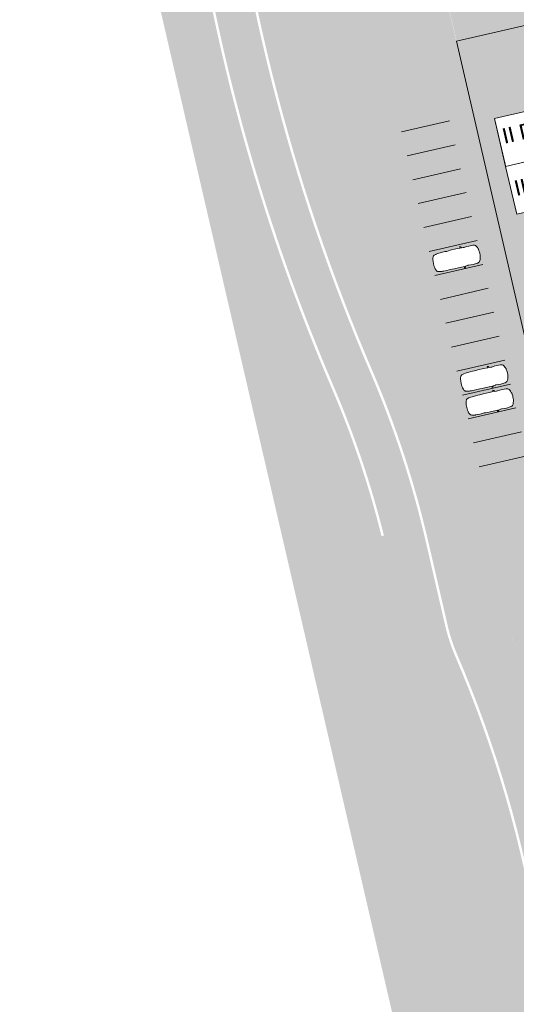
# Model space of a CAD drawing. Header units: metres. Extents: x -862 to 1262, y -354 to 644.
# Tile 198 of 256: x -283 to -232, y 100 to 200. Entities that reach past the tile are written whole.
import ezdxf

# ---------------------------------------------------------------- set-up
doc = ezdxf.new("R2010")
doc.units = ezdxf.units.M
doc.header["$LTSCALE"] = 0.5
doc.set_wipeout_variables(frame=1)
doc.layers.add('BPR_Verkehr_220520', color=7, linetype='Continuous')
doc.layers.add('DZH_Baufelder West_220610', color=7, linetype='Continuous')
doc.styles.add('Calibri Light', font='calibril.ttf')

# ---------------------------------------------------------------- blocks, each defined once
blk = doc.blocks.new('Grundstücke West (2D)')
at = {"linetype": 'Continuous', "lineweight": 0, "transparency": 33554687}
h = blk.add_hatch(color=254, dxfattribs=at)
edge = h.paths.add_edge_path()
edge.add_line((-124.1292224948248, 142.8990781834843), (-109.8057691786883, 80.9005159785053))
edge.add_line((-109.8057691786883, 80.9005159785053), (-109.805769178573, 80.90051597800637))
edge.add_arc((-105.4212582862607, 81.91346426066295), 4.499999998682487, 193.0087361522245, 238.0087361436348)
edge.add_line((-107.8053130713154, 78.0968842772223), (-107.8053130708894, 78.09688427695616))
edge.add_line((-107.8053130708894, 78.09688427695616), (-107.8053130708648, 78.09688427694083))
edge.add_arc((-105.42125828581, 81.91346426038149), 4.499999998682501, 238.0087361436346, 283.0087361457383)
edge.add_line((-104.4083100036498, 77.52895336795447), (-30.52146482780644, 94.59894241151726))
edge.add_line((-30.52146482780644, 94.59894241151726), (-36.98853024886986, 144.0978244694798))
edge.add_line((-36.98853024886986, 144.0978244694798), (-36.997633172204, 144.0946040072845))
edge.add_line((-36.997633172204, 144.0946040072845), (-36.99777411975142, 144.0956828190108))
edge.add_line((-36.99777411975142, 144.0956828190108), (-46.38320846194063, 141.885255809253))
edge.add_line((-46.38320846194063, 141.885255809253), (-46.38608277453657, 141.8976971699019))
edge.add_line((-46.38608277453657, 141.8976971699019), (-51.25776154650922, 140.7721990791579))
edge.add_line((-51.25776154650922, 140.7721990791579), (-89.25685596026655, 131.9933139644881))
edge.add_line((-89.25685596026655, 131.9933139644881), (-89.25468860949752, 131.9839327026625))
edge.add_line((-89.25468860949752, 131.9839327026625), (-97.04937464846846, 130.1831357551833))
edge.add_line((-97.04937464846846, 130.1831357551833), (-98.16386050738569, 135.0071484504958))
edge.add_line((-98.16386050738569, 135.0071484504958), (-101.2103997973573, 148.1939862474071))
edge.add_line((-101.2103997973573, 148.1939862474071), (-124.1072900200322, 142.904145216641))
edge.add_line((-124.1072900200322, 142.904145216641), (-124.1292224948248, 142.8990781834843))
at = {"color": 255, "linetype": 'Continuous', "lineweight": 18, "transparency": 33554687, "flags": 128}
blk.add_lwpolyline([(-124.1292224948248, 142.8990781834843), (-109.8057691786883, 80.9005159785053), (-109.805769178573, 80.90051597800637, 0.1989123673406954), (-107.8053130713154, 78.0968842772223), (-107.8053130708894, 78.09688427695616), (-107.8053130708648, 78.09688427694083, 0.1989123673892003), (-104.4083100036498, 77.52895336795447), (-30.52146482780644, 94.59894241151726), (-36.98853024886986, 144.0978244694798), (-36.997633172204, 144.0946040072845), (-36.99777411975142, 144.0956828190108), (-46.38320846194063, 141.885255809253), (-46.38608277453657, 141.8976971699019), (-51.25776154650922, 140.7721990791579), (-89.25685596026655, 131.9933139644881), (-89.25468860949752, 131.9839327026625), (-97.04937464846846, 130.1831357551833), (-98.16386050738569, 135.0071484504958), (-101.2103997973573, 148.1939862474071), (-124.1072900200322, 142.904145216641)], format="xyb", close=True, dxfattribs=at)
blk = doc.blocks.new('Slab (2D)-18')
at = {"color": 255, "linetype": 'Continuous', "lineweight": 9, "transparency": 33554687}
blk.add_wipeout([(0, 10), (13, 10), (13, 0), (0, 0)], dxfattribs=at)
at = {"color": 7, "linetype": 'Continuous', "lineweight": 9, "transparency": 33554687}
blk.add_line((1.183291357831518e-29, 4.99999999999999), (13, 5), dxfattribs=at)
at = {"color": 8, "linetype": 'Continuous', "lineweight": 9, "true_color": 0x777777, "transparency": 33554687, "flags": 128}
blk.add_lwpolyline([(0, 10), (13, 10), (13, 0), (0, 0)], close=True, dxfattribs=at)
at = {"color": 7, "linetype": 'Continuous', "lineweight": 9, "transparency": 33554687, "flags": 128}
blk.add_lwpolyline([(13, 10.00000000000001), (2.775557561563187e-16, 10.00000000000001), (1.577721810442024e-29, -9.563216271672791e-15), (13, 5.461994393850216e-16), (13, 10)], dxfattribs=at)
blk = doc.blocks.new('RH 5 x 13 - quer (2D_3D) (2D)')
at = {"color": 255, "linetype": 'Continuous', "lineweight": 9, "transparency": 33554687}
blk.add_wipeout([(0, 5.000000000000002), (0, 10.000000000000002), (13, 10.000000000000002), (13, 5.000000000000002)], dxfattribs=at)
at = {"color": 253, "linetype": 'Continuous', "lineweight": 9, "transparency": 33554687, "flags": 128}
blk.add_lwpolyline([(0, 5), (0, 10), (13, 10), (13, 5)], close=True, dxfattribs=at)
at = {"color": 8, "true_color": 0x777777, "transparency": 33554687}
blk.add_blockref('Slab (2D)-18', (0, 0), dxfattribs=at)
at = {"color": 7, "transparency": 33554687, "insert": (2.006361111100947, 8.040526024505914), "char_height": 1.559479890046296, "width": 3.810368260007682, "attachment_point": 5, "line_spacing_factor": 1.163780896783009, "style": 'Calibri Light'}
blk.add_mtext('II D', dxfattribs=at)
at = {"color": 255, "linetype": 'Continuous', "lineweight": 9, "transparency": 33554687}
blk.add_wipeout([(0, 0), (0, 5), (13, 5), (13, 0)], dxfattribs=at)
at = {"color": 253, "linetype": 'Continuous', "lineweight": 9, "transparency": 33554687, "flags": 128}
blk.add_lwpolyline([(0, 0), (0, 5), (13, 5), (13, 0)], close=True, dxfattribs=at)
at = {"color": 7, "transparency": 33554687, "insert": (2.006361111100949, 2.594815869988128), "char_height": 1.559479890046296, "width": 3.810368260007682, "attachment_point": 5, "line_spacing_factor": 1.163780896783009, "style": 'Calibri Light'}
blk.add_mtext('II D', dxfattribs=at)
blk = doc.blocks.new('Baufelder West (2D)')
at = {"linetype": 'Continuous', "lineweight": 0, "transparency": 33554687}
h = blk.add_hatch(color=7, dxfattribs=at)
h.paths.add_polyline_path([(-14.20561798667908, 149.6632013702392), (-27.37918015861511, 146.6197291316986), (-26.48540266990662, 139.7787612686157), (-26.40767282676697, 139.1838175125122), (-25.83759647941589, 134.8204563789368), (-25.83761115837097, 134.820454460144), (-25.79872070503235, 134.5229014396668), (-25.06028883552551, 128.870948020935), (-24.98255899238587, 128.2760042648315), (-24.24422898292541, 122.6248306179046), (-24.20547587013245, 122.3273382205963), (-24.20536329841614, 122.3273528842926), (-23.50569202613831, 116.9720729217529), (-23.50570906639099, 116.9720706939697), (-23.46681880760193, 116.6745375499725), (-22.08064495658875, 106.0647707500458), (-22.08066200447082, 106.0647685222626), (-22.04176842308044, 105.7672099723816), (-21.91681221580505, 104.8107958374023), (-20.92110471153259, 97.1896562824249), (-23.85795787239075, 96.5111838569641), (-24.83803807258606, 104.0127121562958), (-27.20952876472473, 122.1640884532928), (-27.18104785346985, 122.1706683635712), (-27.24857774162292, 122.4629691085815), (-30.31234729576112, 145.9130438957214), (-75.10791214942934, 135.5349624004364), (-82.27912841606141, 133.8782049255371), (-82.8637298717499, 133.7431451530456), (-82.86262820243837, 133.7383766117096), (-90.36394783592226, 132.0004968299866), (-94.52497297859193, 150.011347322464), (-108.1308604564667, 146.8679954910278), (-117.4218632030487, 144.7215062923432), (-118.4348117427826, 149.106018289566), (-108.6430336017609, 151.4142037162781), (-108.6379824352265, 151.3693679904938), (-95.20120648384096, 154.473650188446), (-61.39631959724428, 162.3088218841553), (-60.811814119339, 162.4442964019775), (-46.78368483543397, 165.6956843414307), (-46.1991793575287, 165.8311588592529), (-33.30511836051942, 168.819696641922), (-36.77572387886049, 195.3836915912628), (-52.21913229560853, 191.8042754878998), (-52.80363777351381, 191.6688009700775), (-66.83176706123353, 188.4174130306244), (-67.4162725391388, 188.2819385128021), (-101.2027311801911, 180.4510380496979), (-101.8780259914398, 183.3740278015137), (-101.5857184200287, 183.4415782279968), (-96.31675577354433, 184.6588603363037), (-95.73215431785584, 184.7939201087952), (-91.44507822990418, 185.7843581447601), (-90.86047677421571, 185.9194179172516), (-85.59906517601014, 187.1349555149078), (-85.01446372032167, 187.2700152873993), (-76.83115094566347, 189.1605961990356), (-76.246549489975, 189.2956559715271), (-76.2469099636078, 189.2972162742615), (-45.45296201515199, 196.4135024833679), (-42.43541653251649, 197.1106423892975), (-42.43545945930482, 197.1108281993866), (-34.22640893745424, 199.0078877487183), (-33.9031052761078, 196.5333233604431), (-33.90312230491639, 196.5333211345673), (-33.86425143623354, 196.2359363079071), (-32.47809821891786, 185.6263274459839), (-32.47810504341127, 185.6263265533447), (-32.43924643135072, 185.3289560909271), (-31.18258605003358, 175.7104846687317), (-31.18259665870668, 175.7104832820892), (-31.14373090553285, 175.413087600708), (-30.40532923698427, 169.7613654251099), (-30.32759939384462, 169.1664216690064), (-27.96632519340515, 151.0932423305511), (-17.19873414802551, 153.5808659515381), (-4.961000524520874, 156.4081348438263), (-4.376454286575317, 151.9340212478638)])
h.paths.add_polyline_path([(-90.14846553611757, 151.0375692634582), (-86.98855137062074, 137.4041040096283), (-30.8991334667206, 150.404301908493), (-32.71543369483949, 164.3062535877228)])
blk = doc.blocks.new('Fz_bmw_X5_2011_D-2')
at = {"color": 255, "linetype": 'Continuous', "lineweight": 5, "transparency": 33554687}
blk.add_wipeout([(2.185669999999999, -3.6133099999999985), (2.1640099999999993, -3.575199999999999), (2.1255999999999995, -3.53313), (2.094909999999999, -3.4908300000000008), (2.0694099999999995, -3.468309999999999), (2.0430899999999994, -3.44825), (2.01619, -3.430439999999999), (1.9889599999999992, -3.4147), (1.9616399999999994, -3.4008000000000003), (1.9344799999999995, -3.38856), (1.9177799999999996, -3.383589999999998), (1.8946899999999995, -3.005600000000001), (1.8883699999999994, -2.9398000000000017), (1.8660799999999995, -2.8137399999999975), (1.9198199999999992, -2.30358), (1.924889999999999, -1.8180300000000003), (1.8824699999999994, -0.9809399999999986), (1.8647399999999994, -0.8367199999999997), (1.8586899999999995, -0.806519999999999), (1.8071799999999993, -0.6463699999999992), (1.7200599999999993, -0.5048000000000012), (1.4663999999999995, -0.3167099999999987), (1.2294999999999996, -0.21199999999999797), (1.097979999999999, -0.16646999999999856), (0.9474299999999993, -0.1268799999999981), (0.8481399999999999, -0.09244999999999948), (0.7763799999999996, -0.07655999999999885), (0.587629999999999, -0.04262999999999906), (0.3946699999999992, -0.01875000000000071), (0, 0), (-0.19841000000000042, -0.0046400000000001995), (-0.39453000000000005, -0.018739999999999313), (-0.43227000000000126, -0.022599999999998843), (-0.5873999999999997, -0.04260000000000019), (-0.7760600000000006, -0.07650999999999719), (-0.8480200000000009, -0.09244999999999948), (-0.9469700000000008, -0.1268799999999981), (-1.0975200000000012, -0.16646999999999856), (-1.2370600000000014, -0.21260999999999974), (-1.4659400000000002, -0.3167099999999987), (-1.5892400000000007, -0.38613999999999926), (-1.7198100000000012, -0.5048000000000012), (-1.8069200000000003, -0.6463699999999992), (-1.8644900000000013, -0.8367199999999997), (-1.8822200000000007, -0.9809399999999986), (-1.9246400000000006, -1.8180300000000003), (-1.9195700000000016, -2.30358), (-1.8658300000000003, -2.8137399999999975), (-1.8944300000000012, -3.005600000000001), (-1.9147400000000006, -3.3718699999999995), (-1.9342300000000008, -3.38856), (-1.988700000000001, -3.4147), (-2.0428400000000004, -3.44825), (-2.0691600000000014, -3.468309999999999), (-2.0946600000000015, -3.4908300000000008), (-2.1190900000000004, -3.5160199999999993), (-2.1524200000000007, -3.560789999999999), (-2.1748800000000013, -3.5937399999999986), (-2.1946800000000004, -3.6431799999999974), (-2.197430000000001, -3.6870499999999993), (-2.1940900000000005, -3.7042899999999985), (-2.1770300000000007, -3.714129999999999), (-2.1705400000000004, -3.7128499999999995), (-1.9270300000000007, -3.645599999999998), (-1.9449100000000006, -4.544079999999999), (-1.9373400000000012, -5.73316), (-1.8857900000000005, -6.456580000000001), (-1.9148800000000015, -6.85278), (-1.9229600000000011, -7.3508000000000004), (-1.8837400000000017, -8.075700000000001), (-1.87888, -8.34469), (-1.8124000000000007, -8.709869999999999), (-1.7933500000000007, -8.789169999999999), (-1.6821900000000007, -9.15435), (-1.645890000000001, -9.22494), (-1.584540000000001, -9.29604), (-1.5032100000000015, -9.358089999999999), (-1.4485300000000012, -9.39049), (-1.3401400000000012, -9.44246), (-1.242220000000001, -9.480080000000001), (-1.1355700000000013, -9.51419), (-1.021310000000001, -9.54475), (-0.8584400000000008, -9.570789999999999), (-0.5423200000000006, -9.627400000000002), (0.00030999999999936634, -9.657779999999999), (0.5428699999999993, -9.627400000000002), (0.8586999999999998, -9.570789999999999), (0.8706099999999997, -9.573929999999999), (0.8764799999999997, -9.57443), (0.8883599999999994, -9.573820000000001), (0.8944899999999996, -9.572909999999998), (0.9008199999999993, -9.571729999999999), (1.021559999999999, -9.54475), (1.0500399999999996, -9.53763), (1.2424799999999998, -9.480080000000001), (1.399439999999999, -9.41583), (1.5034599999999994, -9.358089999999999), (1.584809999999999, -9.29604), (1.6461399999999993, -9.22494), (1.6663199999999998, -9.188020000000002), (1.6824399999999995, -9.15435), (1.6999399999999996, -9.109919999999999), (1.7375499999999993, -8.99537), (1.7935999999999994, -8.789169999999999), (1.8126499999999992, -8.709869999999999), (1.8642099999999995, -8.456959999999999), (1.8791299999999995, -8.34469), (1.8839999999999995, -8.216650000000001), (1.8943899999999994, -7.92823), (1.9232199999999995, -7.3508000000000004), (1.9235599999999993, -7.29713), (1.915129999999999, -6.85278), (1.8860399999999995, -6.456580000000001), (1.9178999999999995, -6.185029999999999), (1.9375899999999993, -5.73316), (1.9338599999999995, -5.134039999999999), (1.9250699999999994, -3.6445399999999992), (2.1707899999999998, -3.7128499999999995), (2.19644, -3.6968999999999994), (2.1980999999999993, -3.674509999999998), (2.1973, -3.6586599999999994)], dxfattribs=at)
at = {"color": 9, "linetype": 'Continuous', "lineweight": 5, "transparency": 33554687, "flags": 128}
blk.add_lwpolyline([(2.18567, -3.61331), (2.16401, -3.5752), (2.1256, -3.53313), (2.09491, -3.49083), (2.06941, -3.46831), (2.04309, -3.44825), (2.01619, -3.43044), (1.98896, -3.4147), (1.96164, -3.4008), (1.93448, -3.38856), (1.91778, -3.38359), (1.89469, -3.0056), (1.88837, -2.939800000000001), (1.86608, -2.81374), (1.91982, -2.30358), (1.92489, -1.81803), (1.88247, -0.98094), (1.86474, -0.83672), (1.85869, -0.80652), (1.80718, -0.64637), (1.72006, -0.5048), (1.4664, -0.31671), (1.2295, -0.212), (1.09798, -0.16647), (0.9474300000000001, -0.12688), (0.8481400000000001, -0.09245), (0.7763800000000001, -0.07656), (0.5876300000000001, -0.04263), (0.39467, -0.01875), (0, 0), (-0.19841, -0.00464), (-0.39453, -0.01874), (-0.43227, -0.0226), (-0.5873999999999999, -0.04260000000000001), (-0.7760600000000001, -0.07651000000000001), (-0.8480200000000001, -0.09245), (-0.9469700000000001, -0.12688), (-1.09752, -0.16647), (-1.23706, -0.21261), (-1.46594, -0.31671), (-1.58924, -0.38614), (-1.71981, -0.5048), (-1.80692, -0.64637), (-1.86449, -0.83672), (-1.88222, -0.98094), (-1.92464, -1.81803), (-1.91957, -2.30358), (-1.86583, -2.81374), (-1.89443, -3.0056), (-1.91474, -3.37187), (-1.93423, -3.38856), (-1.9887, -3.4147), (-2.04284, -3.44825), (-2.06916, -3.46831), (-2.09466, -3.49083), (-2.11909, -3.51602), (-2.15242, -3.56079), (-2.17488, -3.59374), (-2.19468, -3.64318), (-2.19743, -3.68705), (-2.19409, -3.70429), (-2.17703, -3.71413), (-2.17054, -3.71285), (-1.92703, -3.6456), (-1.94491, -4.54408), (-1.93734, -5.733160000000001), (-1.88579, -6.456580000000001), (-1.91488, -6.852780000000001), (-1.92296, -7.3508), (-1.88374, -8.075700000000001), (-1.87888, -8.34469), (-1.8124, -8.70987), (-1.79335, -8.78917), (-1.68219, -9.15435), (-1.64589, -9.22494), (-1.58454, -9.296040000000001), (-1.50321, -9.35809), (-1.44853, -9.390490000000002), (-1.34014, -9.44246), (-1.24222, -9.480080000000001), (-1.13557, -9.514190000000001), (-1.02131, -9.54475), (-0.8584400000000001, -9.57079), (-0.54232, -9.627400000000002), (0.00031, -9.65778), (0.5428700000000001, -9.627400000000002), (0.8587, -9.57079), (0.8706100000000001, -9.57393), (0.87648, -9.574430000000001), (0.88836, -9.573820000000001), (0.8944900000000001, -9.57291), (0.9008200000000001, -9.57173), (1.02156, -9.54475), (1.05004, -9.53763), (1.24248, -9.480080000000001), (1.39944, -9.415830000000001), (1.50346, -9.35809), (1.58481, -9.296040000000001), (1.64614, -9.22494), (1.66632, -9.188020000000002), (1.68244, -9.15435), (1.69994, -9.10992), (1.73755, -8.995370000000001), (1.7936, -8.78917), (1.81265, -8.70987), (1.86421, -8.45696), (1.87913, -8.34469), (1.884, -8.216650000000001), (1.89439, -7.928230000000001), (1.92322, -7.3508), (1.92356, -7.297130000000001), (1.91513, -6.852780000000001), (1.88604, -6.456580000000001), (1.9179, -6.18503), (1.93759, -5.733160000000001), (1.93386, -5.134040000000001), (1.92507, -3.64454), (2.17079, -3.71285), (2.19644, -3.6969), (2.1981, -3.67451), (2.1973, -3.65866)], close=True, dxfattribs=at)
at = {"color": 255, "linetype": 'Continuous', "lineweight": 5, "transparency": 33554687}
blk.add_wipeout([(-0.5423184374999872, -9.627401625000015), (0.00030800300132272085, -9.657776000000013), (0.5428741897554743, -9.62740162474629), (0.8586960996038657, -9.570794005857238), (0.87060537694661, -9.573930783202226), (0.8764773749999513, -9.574434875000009), (0.8883581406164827, -9.57382276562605), (0.8944877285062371, -9.572909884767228), (0.9008239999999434, -9.571728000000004), (1.0215574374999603, -9.544748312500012), (1.0500385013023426, -9.537630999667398), (1.2424758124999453, -9.480080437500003), (1.399442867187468, -9.415826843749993), (1.5034594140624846, -9.358088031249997), (1.5848056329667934, -9.29604498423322), (1.6461414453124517, -9.224935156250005), (1.6663199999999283, -9.188016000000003), (1.6824430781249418, -9.154353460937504), (1.6999421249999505, -9.109921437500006), (1.7375549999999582, -8.99537050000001), (1.7935999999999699, -8.789167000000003), (1.8126479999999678, -8.709872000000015), (1.8642080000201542, -8.45695999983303), (1.8791320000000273, -8.34468800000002), (1.8839968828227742, -8.216654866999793), (1.8943920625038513, -7.928229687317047), (1.9232159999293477, -7.350796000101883), (1.9235589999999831, -7.297127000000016), (1.9151274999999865, -6.852778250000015), (1.8860439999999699, -6.456584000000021), (1.91790285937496, -6.185025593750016), (1.9375906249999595, -5.733155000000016), (1.9338631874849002, -5.134035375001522), (1.9250697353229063, -3.6445397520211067), (2.1707880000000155, -3.712851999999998), (2.1964363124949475, -3.696896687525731), (2.1980999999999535, -3.674511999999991), (2.197302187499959, -3.6586612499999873), (2.1856679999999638, -3.613308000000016), (2.164007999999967, -3.575203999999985), (2.125596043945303, -3.533130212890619), (2.0949083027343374, -3.4908327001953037), (2.0694098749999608, -3.468309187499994), (2.043088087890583, -3.4482474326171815), (2.016188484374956, -3.430444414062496), (1.9889566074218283, -3.4146971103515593), (1.9616379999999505, -3.4008024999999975), (1.934478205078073, -3.3885575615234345), (1.9177777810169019, -3.383594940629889), (1.894685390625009, -3.0055995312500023), (1.8883720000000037, -2.939803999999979), (1.8660800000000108, -2.813743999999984), (1.919816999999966, -2.3035785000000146), (1.924894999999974, -1.818026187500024), (1.8824680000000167, -0.9809440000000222), (1.8647400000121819, -0.8367240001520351), (1.858694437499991, -0.8065238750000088), (1.8071764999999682, -0.6463710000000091), (1.7200613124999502, -0.5048046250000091), (1.4664000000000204, -0.31670800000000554), (1.2295020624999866, -0.21200325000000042), (1.0979793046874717, -0.1664726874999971), (0.9474274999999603, -0.12688099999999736), (0.8481419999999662, -0.09245350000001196), (0.7763840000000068, -0.0765559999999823), (0.5876313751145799, -0.042626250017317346), (0.39467200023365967, -0.018751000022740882), (-4.440892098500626e-16, 0), (-0.19840512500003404, -0.004637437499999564), (-0.39452500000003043, -0.018742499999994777), (-0.43227487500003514, -0.022603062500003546), (-0.5873973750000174, -0.042604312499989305), (-0.7760600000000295, -0.07651199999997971), (-0.8480160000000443, -0.09245350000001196), (-0.9469674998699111, -0.12688099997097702), (-1.0975200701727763, -0.1664726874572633), (-1.2370601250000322, -0.2126131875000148), (-1.4659439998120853, -0.31670799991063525), (-1.5892440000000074, -0.3861440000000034), (-1.719809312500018, -0.5048046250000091), (-1.806924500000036, -0.6463710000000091), (-1.86448800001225, -0.8367240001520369), (-1.8822160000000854, -0.9809440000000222), (-1.9246430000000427, -1.818026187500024), (-1.9195650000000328, -2.3035785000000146), (-1.8658280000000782, -2.813743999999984), (-1.894433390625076, -3.005599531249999), (-1.9147431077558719, -3.371867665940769), (-1.9342262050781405, -3.3885575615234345), (-1.9887046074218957, -3.4146971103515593), (-2.04283608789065, -3.4482474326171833), (-2.069157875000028, -3.468309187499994), (-2.0946563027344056, -3.4908327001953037), (-2.119085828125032, -3.5160209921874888), (-2.1524214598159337, -3.5607925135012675), (-2.1748830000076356, -3.5937415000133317), (-2.194684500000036, -3.6431809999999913), (-2.197433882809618, -3.687050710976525), (-2.1940884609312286, -3.704289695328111), (-2.177025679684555, -3.714127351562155), (-2.1705360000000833, -3.712851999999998), (-1.9270303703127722, -3.6456043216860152), (-1.9449120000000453, -4.544075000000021), (-1.9373386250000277, -5.7331550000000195), (-1.8857920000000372, -6.456584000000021), (-1.914875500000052, -6.852778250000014), (-1.922963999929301, -7.350796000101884), (-1.8837448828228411, -8.07570242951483), (-1.8788799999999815, -8.34468800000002), (-1.8123960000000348, -8.709872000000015), (-1.7933480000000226, -8.789167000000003), (-1.6821910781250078, -9.154353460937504), (-1.6458894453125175, -9.224935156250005), (-1.5845383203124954, -9.296044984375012), (-1.5032074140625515, -9.358088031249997), (-1.448532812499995, -9.390492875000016), (-1.340140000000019, -9.442455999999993), (-1.2422238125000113, -9.480080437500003), (-1.135567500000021, -9.514188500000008), (-1.0213054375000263, -9.544748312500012), (-0.8584440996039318, -9.570794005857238)], dxfattribs=at)
at = {"color": 9, "linetype": 'Continuous', "lineweight": 5, "transparency": 33554687, "flags": 128}
blk.add_lwpolyline([(-0.5423184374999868, -9.627401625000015), (0.0003080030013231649, -9.657776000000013), (0.5428741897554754, -9.627401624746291), (0.858696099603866, -9.57079400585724), (0.8706053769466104, -9.573930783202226), (0.8764773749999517, -9.574434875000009), (0.8883581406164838, -9.573822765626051), (0.8944877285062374, -9.57290988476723), (0.9008239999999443, -9.571728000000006), (1.021557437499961, -9.544748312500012), (1.050038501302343, -9.5376309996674), (1.242475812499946, -9.480080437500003), (1.399442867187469, -9.415826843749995), (1.503459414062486, -9.358088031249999), (1.584805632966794, -9.29604498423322), (1.646141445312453, -9.224935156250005), (1.666319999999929, -9.188016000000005), (1.682443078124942, -9.154353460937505), (1.699942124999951, -9.109921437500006), (1.737554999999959, -8.995370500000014), (1.793599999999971, -8.789167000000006), (1.812647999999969, -8.709872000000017), (1.864208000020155, -8.456959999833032), (1.879132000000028, -8.344688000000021), (1.883996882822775, -8.216654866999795), (1.894392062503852, -7.928229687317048), (1.923215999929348, -7.350796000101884), (1.923558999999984, -7.297127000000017), (1.915127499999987, -6.852778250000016), (1.886043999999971, -6.456584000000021), (1.917902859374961, -6.185025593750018), (1.93759062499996, -5.733155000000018), (1.933863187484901, -5.134035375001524), (1.925069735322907, -3.644539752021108), (2.170788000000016, -3.712851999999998), (2.196436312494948, -3.696896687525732), (2.198099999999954, -3.674511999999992), (2.19730218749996, -3.658661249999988), (2.185667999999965, -3.613308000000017), (2.164007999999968, -3.575203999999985), (2.125596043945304, -3.533130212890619), (2.094908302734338, -3.490832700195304), (2.069409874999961, -3.468309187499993), (2.043088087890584, -3.448247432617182), (2.016188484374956, -3.430444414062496), (1.988956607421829, -3.414697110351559), (1.961637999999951, -3.400802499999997), (1.934478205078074, -3.388557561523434), (1.917777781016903, -3.38359494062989), (1.89468539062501, -3.005599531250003), (1.888372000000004, -2.939803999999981), (1.866080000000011, -2.813743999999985), (1.919816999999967, -2.303578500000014), (1.924894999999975, -1.818026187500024), (1.882468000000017, -0.980944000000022), (1.864740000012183, -0.8367240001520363), (1.858694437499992, -0.8065238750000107), (1.807176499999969, -0.6463710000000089), (1.720061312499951, -0.5048046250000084), (1.466400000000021, -0.3167080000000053), (1.229502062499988, -0.2120032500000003), (1.097979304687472, -0.1664726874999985), (0.9474274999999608, -0.1268809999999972), (0.8481419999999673, -0.09245350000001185), (0.7763840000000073, -0.07655599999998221), (0.5876313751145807, -0.04262625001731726), (0.3946720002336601, -0.0187510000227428), (0, 0), (-0.1984051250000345, -0.0046374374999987), (-0.39452500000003, -0.01874249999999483), (-0.4322748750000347, -0.02260306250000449), (-0.5873973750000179, -0.04260431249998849), (-0.7760600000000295, -0.0765119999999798), (-0.8480160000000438, -0.09245350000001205), (-0.9469674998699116, -0.1268809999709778), (-1.097520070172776, -0.1664726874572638), (-1.237060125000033, -0.212613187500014), (-1.465943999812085, -0.3167079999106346), (-1.589244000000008, -0.3861440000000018), (-1.719809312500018, -0.5048046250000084), (-1.806924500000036, -0.6463710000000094), (-1.86448800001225, -0.8367240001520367), (-1.882216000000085, -0.9809440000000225), (-1.924643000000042, -1.818026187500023), (-1.919565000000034, -2.303578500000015), (-1.865828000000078, -2.813743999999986), (-1.894433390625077, -3.00559953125), (-1.914743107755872, -3.371867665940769), (-1.93422620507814, -3.388557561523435), (-1.988704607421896, -3.41469711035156), (-2.042836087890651, -3.448247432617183), (-2.069157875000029, -3.468309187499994), (-2.094656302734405, -3.490832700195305), (-2.119085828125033, -3.51602099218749), (-2.152421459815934, -3.56079251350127), (-2.174883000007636, -3.593741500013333), (-2.194684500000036, -3.643180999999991), (-2.197433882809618, -3.687050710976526), (-2.194088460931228, -3.704289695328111), (-2.177025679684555, -3.714127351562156), (-2.170536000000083, -3.712851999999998), (-1.927030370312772, -3.645604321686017), (-1.944912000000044, -4.544075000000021), (-1.937338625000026, -5.73315500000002), (-1.885792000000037, -6.456584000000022), (-1.914875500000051, -6.852778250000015), (-1.9229639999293, -7.350796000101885), (-1.883744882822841, -8.075702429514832), (-1.87887999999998, -8.344688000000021), (-1.812396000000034, -8.709872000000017), (-1.793348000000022, -8.789167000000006), (-1.682191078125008, -9.154353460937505), (-1.645889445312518, -9.224935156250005), (-1.584538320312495, -9.296044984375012), (-1.503207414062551, -9.358088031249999), (-1.448532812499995, -9.390492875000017), (-1.340140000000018, -9.442455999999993), (-1.242223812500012, -9.480080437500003), (-1.13556750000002, -9.51418850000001), (-1.021305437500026, -9.544748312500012), (-0.8584440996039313, -9.57079400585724), (-0.5423184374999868, -9.627401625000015)], close=True, dxfattribs=at)
blk = doc.blocks.new('BPR_5m_u-2')
at = {"color": 255, "linetype": 'Continuous', "lineweight": 9, "transparency": 33554687}
blk.add_line((0, 0), (0, 5), dxfattribs=at)

msp = doc.modelspace()

# ---------------------------------------------------------------- hatches: boundary and pattern name
at = {"layer": 'BPR_Verkehr_220520', "linetype": 'Continuous', "lineweight": 0, "true_color": 0xece5cf, "transparency": 33554687}
h = msp.add_hatch(color=254, dxfattribs=at)
edge = h.paths.add_edge_path()
edge.add_line((-243.245072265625, 137.7273368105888), (-245.2240198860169, 146.2931417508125))
edge.add_line((-245.2240198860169, 146.2931417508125), (-245.2240199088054, 146.2931418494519))
edge.add_arc((-340.708923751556, 124.2333790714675), 97.99999997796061, 13.00873625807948, 13.92871237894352)
edge.add_line((-245.590518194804, 147.8233964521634), (-245.5905182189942, 147.8233965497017))
edge.add_line((-245.5905182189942, 147.8233965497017), (-245.5865944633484, 147.8243579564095))
edge.add_line((-245.5865944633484, 147.8243579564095), (-248.0147680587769, 147.2294016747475))
edge.add_line((-248.0147680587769, 147.2294016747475), (-245.6583549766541, 137.0297508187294))
edge.add_line((-245.6583549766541, 137.0297508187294), (-245.6501959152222, 137.0316357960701))
edge.add_line((-245.6501959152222, 137.0316357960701), (-243.2143565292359, 137.5943848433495))
edge.add_line((-243.2143565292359, 137.5943848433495), (-243.2139448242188, 137.5944826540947))
edge.add_arc((-221.8098570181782, 142.679487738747), 21.99982389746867, 193.0087333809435, 193.3641060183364, ccw=False)

# ---------------------------------------------------------------- linework, layer by layer
at = {"layer": 'BPR_Verkehr_220520', "color": 9, "linetype": 'Continuous', "true_color": 0xb8d2a6, "transparency": 33554687}
for points in [[(-242.5593941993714, 189.2057554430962, 60), (-242.0023461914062, 186.7686059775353, 60), (-240.1222447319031, 189.7628034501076, 60), (-239.565196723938, 187.3256539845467, 60)], [(-238.6201508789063, 172.1548797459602, 60), (-238.0631028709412, 169.7177302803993, 60), (-236.183001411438, 172.7119277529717, 60), (-235.6259534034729, 170.2747782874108, 60)], [(-235.2436565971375, 157.5398434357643, 60), (-234.6866085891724, 155.1026939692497, 60), (-232.8065071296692, 158.0968914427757, 60), (-232.2494591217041, 155.6597419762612, 60)]]:
    msp.add_solid(points, dxfattribs=at)
at = {"layer": 'DZH_Baufelder West_220610', "color": 252, "linetype": 'Continuous', "true_color": 0x8ea381, "transparency": 33554687}
for points in [[(-237.4736329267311, 197.6971863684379), (-238.1932941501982, 198.1467280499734), (-215.7459456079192, 202.7169078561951), (-215.2964039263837, 203.4365690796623)], [(-238.1932941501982, 198.1467280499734), (-237.4736329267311, 197.6971863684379), (-215.2964039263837, 203.4365690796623), (-215.7459456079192, 202.7169078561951)], [(-223.2852393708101, 136.2832255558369), (-223.8698408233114, 136.1481657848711), (-237.473632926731, 197.6971863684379), (-238.1932941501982, 198.1467280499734)], [(-223.8698408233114, 136.1481657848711), (-223.2852393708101, 136.2832255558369), (-238.1932941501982, 198.1467280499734), (-237.473632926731, 197.6971863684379)], [(-212.3173945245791, 190.5420320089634), (-212.1823347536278, 189.9574305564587), (-235.2142847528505, 185.2521909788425), (-235.0792249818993, 184.6675895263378)], [(-212.1823347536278, 189.9574305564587), (-212.3173945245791, 190.5420320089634), (-235.0792249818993, 184.6675895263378), (-235.2142847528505, 185.2521909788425)], [(-211.1918964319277, 185.6703532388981), (-211.0568366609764, 185.0857517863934), (-234.0887866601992, 180.3805122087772), (-233.9537268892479, 179.7959107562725)], [(-211.0568366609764, 185.0857517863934), (-211.1918964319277, 185.6703532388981), (-233.9537268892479, 179.7959107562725), (-234.0887866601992, 180.3805122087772)], [(-232.6031291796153, 173.9498962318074), (-232.7381889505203, 174.5344976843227), (-209.7062389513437, 179.2397372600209), (-209.8412987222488, 179.8243387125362)], [(-232.7381889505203, 174.5344976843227), (-232.6031291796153, 173.9498962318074), (-209.8412987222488, 179.8243387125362), (-209.7062389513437, 179.2397372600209)]]:
    msp.add_solid(points, dxfattribs=at)

# ---------------------------------------------------------------- block references
at = {"layer": 'BPR_Verkehr_220520', "color": 255, "transparency": 33554687, "xscale": -1, "rotation": 103.0087361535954}
for p in [(-238.9106811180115, 190.0457184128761, 60), (-238.3479320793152, 187.6098790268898, 60), (-237.7851830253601, 185.1740396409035, 60), (-237.2224339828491, 182.7382002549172, 60), (-236.6596849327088, 180.3023608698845, 60), (-234.9714377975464, 172.9948427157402, 60), (-234.4086887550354, 170.5590033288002, 60), (-233.845939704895, 168.1231639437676, 60), (-231.5949435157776, 158.3798064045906, 60), (-231.0321944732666, 155.9439670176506, 60)]:
    msp.add_blockref('BPR_5m_u-2', p, dxfattribs=at)
at = {"layer": 'DZH_Baufelder West_220610', "color": 7, "transparency": 33554687}
msp.add_blockref('Grundstücke West (2D)', (-114.0860038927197, 55.24258282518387), dxfattribs=at)

# ---------------------------------------------------------------- next in the draw order: block references
at = {"layer": 'DZH_Baufelder West_220610', "color": 7, "transparency": 33554687, "rotation": 13.00873614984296}
msp.add_blockref('RH 5 x 13 - quer (2D_3D) (2D)', (-232.0725597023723, 180.538416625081, 8.7), dxfattribs=at)

# ---------------------------------------------------------------- next in the draw order: hatches: boundary and pattern name
at = {"layer": 'BPR_Verkehr_220520', "linetype": 'Continuous', "lineweight": 0, "true_color": 0xf7dcdc, "transparency": 33554687}
h = msp.add_hatch(color=254, dxfattribs=at)
edge = h.paths.add_edge_path()
edge.add_line((-273.8728002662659, 248.9672255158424), (-273.8728002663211, 248.9672255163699))
edge.add_arc((-255.9706144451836, 250.8411900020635), 18.00000000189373, 153.209586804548, 185.9758426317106, ccw=False)
edge.add_line((-272.038516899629, 258.9542973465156), (-272.0385168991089, 258.9542973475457))
edge.add_arc((-283.6151396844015, 245.8305858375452), 17.4999999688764, 48.58400052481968, 61.81486276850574)
edge.add_arc((-255.9706144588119, 250.8411900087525), 21.99999998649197, 151.7461026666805, 187.2668205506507)
edge.add_line((-277.7939073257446, 248.0584058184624), (-277.7939073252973, 248.0584058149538))
edge.add_arc((-255.9706144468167, 250.8411900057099), 21.99999999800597, 187.2668205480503, 226.3284800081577)
edge.add_line((-271.1621195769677, 234.9283595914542), (-271.1621195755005, 234.9283595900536))
edge.add_line((-271.1621195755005, 234.9283595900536), (-271.1621195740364, 234.9283595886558))
edge.add_arc((-282.2104869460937, 223.3553920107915), 16.00000000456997, 5.07562982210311, 46.328480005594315, ccw=False)
edge.add_line((-266.2732263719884, 224.7709221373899), (-266.2732263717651, 224.7709221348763))
edge.add_arc((-65.0653117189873, 242.6419898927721), 201.9999999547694, 185.0756297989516, 203.2469763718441)
edge.add_line((-250.665343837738, 162.9135253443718), (-250.6653438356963, 162.9135253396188))
edge.add_arc((-340.7089237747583, 124.233379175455), 97.99999997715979, 13.008736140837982, 23.246976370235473, ccw=False)
edge.add_line((-245.2240198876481, 146.2931417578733), (-245.2240198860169, 146.2931417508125))
edge.add_line((-245.2240198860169, 146.2931417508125), (-243.245072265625, 137.7273368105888))
edge.add_arc((-221.809685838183, 142.6795283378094), 21.99999982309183, 193.0087360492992, 203.2813692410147)
edge.add_line((-242.0183346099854, 133.9840980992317), (-242.0183346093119, 133.9840980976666))
edge.add_arc((-350.4101788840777, 87.34497187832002), 117.9999999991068, -5.2883839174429, 23.281369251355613, ccw=False)
edge.add_line((-232.9124571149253, 76.46906369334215), (-232.9124571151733, 76.4690636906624))
edge.add_line((-232.9124571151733, 76.4690636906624), (-232.9124571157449, 76.46906368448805))
edge.add_arc((-191.091234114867, 72.59797771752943), 41.99999999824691, 174.7116160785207, 208.6752847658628)
edge.add_line((-227.9400698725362, 52.44448414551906), (-227.9400698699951, 52.44448414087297))
edge.add_arc((-270.0530248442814, 29.41192009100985), 47.99999982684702, 15.54147305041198, 28.67528483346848, ccw=False)
edge.add_line((-223.8080604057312, 42.27283947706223), (-220.4817952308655, 30.31234037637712))
edge.add_line((-220.4817952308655, 30.31234037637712), (-220.4769038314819, 30.29475201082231))
edge.add_line((-220.4769038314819, 30.29475201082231), (-216.5844522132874, 31.21273885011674))
edge.add_line((-216.5844522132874, 31.21273885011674), (-216.5806876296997, 31.21378579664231))
edge.add_line((-216.5806876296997, 31.21378579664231), (-219.9543133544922, 43.34458276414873))
edge.add_line((-219.9543133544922, 43.34458276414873), (-219.9543133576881, 43.34458277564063))
edge.add_arc((-270.0530250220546, 29.41192001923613), 52.00000001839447, 15.54147308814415, 28.67528479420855)
edge.add_line((-224.4306569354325, 54.36386447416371), (-224.4306569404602, 54.36386448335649))
edge.add_line((-224.4306569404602, 54.36386448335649), (-224.4306569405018, 54.36386448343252))
edge.add_arc((-191.0912341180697, 72.59797771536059), 37.99999999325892, 174.7116160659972, 208.6752847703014, ccw=False)
edge.add_line((-228.9294834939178, 76.10038883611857), (-228.929483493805, 76.1003888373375))
edge.add_line((-228.929483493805, 76.1003888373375), (-228.929483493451, 76.10038884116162))
edge.add_arc((-350.410178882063, 87.34497187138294), 121.9999999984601, 354.711616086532, 383.2813692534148)
edge.add_line((-238.3440348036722, 135.5650854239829), (-238.3440348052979, 135.5650854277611))
edge.add_line((-238.3440348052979, 135.5650854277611), (-238.3440348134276, 135.565085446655))
edge.add_arc((-221.8096856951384, 142.6795283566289), 17.99999996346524, 193.0087360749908, 203.2813690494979, ccw=False)
edge.add_line((-239.3477292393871, 138.6277352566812), (-239.3477292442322, 138.6277352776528))
edge.add_line((-239.3477292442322, 138.6277352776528), (-241.3266768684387, 147.1935402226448))
edge.add_line((-241.3266768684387, 147.1935402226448), (-241.3266768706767, 147.193540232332))
edge.add_arc((-340.7089237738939, 124.233379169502), 101.9999999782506, 13.00873614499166, 23.24697637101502)
edge.add_line((-246.9900956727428, 164.4923068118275), (-246.9900956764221, 164.4923068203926))
edge.add_line((-246.9900956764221, 164.4923068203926), (-246.9900956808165, 164.4923068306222))
edge.add_arc((-65.0653116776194, 242.6419898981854), 197.99999999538, 185.0756298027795, 203.2469763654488, ccw=False)
edge.add_line((-262.288911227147, 225.1248046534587), (-262.2889112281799, 225.1248046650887))
edge.add_arc((-282.2104869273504, 223.3553920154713), 19.99999998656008, 5.07562980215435, 46.32848003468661)
edge.add_line((-268.4000277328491, 237.8216014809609), (-268.4000277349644, 237.8216014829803))
edge.add_arc((-255.9706144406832, 250.8411900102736), 18.00000000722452, 185.9758426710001, 226.3284800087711, ccw=False)
edge.add_line((-273.8728002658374, 248.9672255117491), (-273.8728002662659, 248.9672255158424))
at = {"layer": 'BPR_Verkehr_220520', "linetype": 'Continuous', "lineweight": 0, "true_color": 0xd0ced1, "transparency": 33554687}
h = msp.add_hatch(color=254, dxfattribs=at)
edge = h.paths.add_edge_path()
edge.add_line((-259.4255705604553, 252.188828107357), (-233.5017147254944, 139.9783329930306))
edge.add_line((-233.5017147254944, 139.9783329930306), (-233.5017147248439, 139.9783329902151))
edge.add_arc((-221.80968567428, 142.6795284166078), 12.00000000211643, 193.0087361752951, 253.0087361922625)
edge.add_line((-225.316396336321, 131.203336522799), (-225.3163963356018, 131.2033365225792))
edge.add_line((-225.3163963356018, 131.2033365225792), (-253.6083468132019, 253.6640456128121))
edge.add_line((-253.6083468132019, 253.6640456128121), (-259.4537009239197, 252.3092310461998))
edge.add_line((-259.4537009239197, 252.3092310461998), (-259.4255705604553, 252.188828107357))
at = {"layer": 'BPR_Verkehr_220520', "linetype": 'Continuous', "lineweight": 0, "true_color": 0xece5cf, "transparency": 33554687}
h = msp.add_hatch(color=254, dxfattribs=at)
edge = h.paths.add_edge_path()
edge.add_line((-253.6083468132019, 253.6640456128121), (-225.3163963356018, 131.2033365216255))
edge.add_line((-225.3163963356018, 131.2033365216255), (-225.3163963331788, 131.2033365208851))
edge.add_arc((-221.8096856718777, 142.6795284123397), 11.99999999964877, 253.0087361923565, 283.0087361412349)
edge.add_line((-219.108490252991, 130.9874993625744), (-219.1084902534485, 130.9874993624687))
edge.add_line((-219.1084902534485, 130.9874993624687), (-217.6469866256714, 131.3251487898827))
edge.add_line((-217.6469866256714, 131.3251487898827), (-123.3678632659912, 153.1063413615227))
edge.add_line((-123.3678632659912, 153.1063413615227), (-120.4217659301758, 153.7869746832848))
edge.add_line((-120.4217659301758, 153.7869746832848), (-119.0636387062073, 155.7428855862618))
edge.add_line((-119.0636387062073, 155.7428855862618), (-218.4943138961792, 132.7715361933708))
edge.add_arc((-219.5072621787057, 137.1560470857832), 4.499999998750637, 193.0087361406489, 283.00873615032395, ccw=False)
edge.add_line((-223.8917730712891, 136.143098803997), (-251.1729066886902, 254.228522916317))
edge.add_line((-251.1729066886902, 254.228522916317), (-253.6083468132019, 253.6640456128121))

# ---------------------------------------------------------------- next in the draw order: block references
at = {"layer": 'DZH_Baufelder West_220610', "color": 7, "transparency": 33554687}
msp.add_blockref('Baufelder West (2D)', (-120.7714309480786, 53.42522175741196), dxfattribs=at)

# ---------------------------------------------------------------- next in the draw order: block references
at = {"layer": 'BPR_Verkehr_220520', "color": 28, "true_color": 0x370b0b, "transparency": 33554687, "xscale": 0.5, "yscale": 0.5, "zscale": 0.5, "rotation": 283.0087361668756}
for p in [(-235.8365797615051, 176.564740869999, 60), (-233.0228345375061, 164.3855439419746, 60)]:
    msp.add_blockref('Fz_bmw_X5_2011_D-2', p, dxfattribs=at)

# ---------------------------------------------------------------- next in the draw order: block references
for p in [(-235.8365797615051, 176.564740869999, 60), (-232.4600854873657, 161.9497045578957, 60)]:
    msp.add_blockref('Fz_bmw_X5_2011_D-2', p, dxfattribs=at)

# ---------------------------------------------------------------- next in the draw order: block references
at = {"layer": 'BPR_Verkehr_220520', "color": 255, "transparency": 33554687, "xscale": -1, "rotation": 103.0087361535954}
for p in [(-236.0969358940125, 177.8665214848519, 60), (-235.5341868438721, 175.4306820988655, 60)]:
    msp.add_blockref('BPR_5m_u-2', p, dxfattribs=at)
at = {"layer": 'BPR_Verkehr_220520', "color": 28, "true_color": 0x370b0b, "transparency": 33554687, "xscale": 0.5, "yscale": 0.5, "zscale": 0.5, "rotation": 283.0087361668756}
msp.add_blockref('Fz_bmw_X5_2011_D-2', (-233.0228345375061, 164.3855439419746, 60), dxfattribs=at)

# ---------------------------------------------------------------- next in the draw order: block references
at = {"layer": 'BPR_Verkehr_220520', "color": 255, "transparency": 33554687, "xscale": -1, "rotation": 103.0087361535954}
msp.add_blockref('BPR_5m_u-2', (-233.2831906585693, 165.6873245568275, 60), dxfattribs=at)
at = {"layer": 'BPR_Verkehr_220520', "color": 28, "true_color": 0x370b0b, "transparency": 33554687, "xscale": 0.5, "yscale": 0.5, "zscale": 0.5, "rotation": 283.0087361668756}
msp.add_blockref('Fz_bmw_X5_2011_D-2', (-232.4600854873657, 161.9497045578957, 60), dxfattribs=at)

# ---------------------------------------------------------------- next in the draw order: hatches: boundary and pattern name
at = {"layer": 'BPR_Verkehr_220520', "linetype": 'Continuous', "lineweight": 0, "true_color": 0xe4e6e5, "transparency": 33554687}
h = msp.add_hatch(color=254, dxfattribs=at)
edge = h.paths.add_edge_path()
edge.add_line((-263.5857587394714, 263.9317928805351), (-268.9055524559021, 259.3815283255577))
edge.add_line((-268.9055524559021, 259.3815283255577), (-268.9529778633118, 259.4405210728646))
edge.add_line((-268.9529778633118, 259.4405210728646), (-268.9529778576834, 259.4405210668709))
edge.add_arc((-280.6164465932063, 248.4877361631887), 16.00000000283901, 9.266742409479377, 43.20015330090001, ccw=False)
edge.add_line((-264.8252569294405, 251.0642316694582), (-264.8252569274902, 251.064231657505))
edge.add_line((-264.8252569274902, 251.064231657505), (-264.8113712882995, 251.0674500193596))
edge.add_line((-264.8113712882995, 251.0674500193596), (-238.8605613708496, 138.7402850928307))
edge.add_arc((-222.2968535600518, 142.5669785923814), 16.99999998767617, 193.0087361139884, 227.5690579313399)
edge.add_arc((-245.2366904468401, 117.4718818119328), 16.99999999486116, 13.00873615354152, 47.56905795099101, ccw=False)
edge.add_line((-228.6729826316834, 121.2985753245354), (-209.6202950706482, 38.82968963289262))
edge.add_arc((-225.2096669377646, 35.22809575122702), 15.99999980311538, 3.062999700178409, 13.008736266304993, ccw=False)
edge.add_line((-209.232524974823, 36.08303925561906), (-209.0648725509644, 32.94995909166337))
edge.add_line((-209.0648725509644, 32.94995909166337), (-202.9437493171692, 34.36412340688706))
edge.add_line((-202.9437493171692, 34.36412340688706), (-202.9437516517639, 34.3641335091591))
edge.add_line((-202.9437516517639, 34.3641335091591), (-222.5234289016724, 119.1140755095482))
edge.add_arc((-216.6774143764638, 120.464673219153), 6.000000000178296, 103.00873613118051, 193.008736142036, ccw=False)
edge.add_line((-218.0280120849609, 126.3106877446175), (-216.5665084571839, 126.6483371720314))
edge.add_line((-216.5665084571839, 126.6483371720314), (-217.6469866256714, 131.3251487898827))
edge.add_line((-217.6469866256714, 131.3251487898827), (-219.1084902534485, 130.9874993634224))
edge.add_arc((-221.8096856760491, 142.6795284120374), 11.99999999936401, 193.0087361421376, 283.00873615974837, ccw=False)
edge.add_line((-233.5017147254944, 139.9783329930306), (-260.5513827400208, 257.0618663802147))
edge.add_arc((-280.0380977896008, 252.5598740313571), 19.99999996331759, 13.00873611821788, 34.65237454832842)
at = {"layer": 'BPR_Verkehr_220520', "linetype": 'Continuous', "lineweight": 0, "true_color": 0xb8d2a6, "transparency": 33554687}
h = msp.add_hatch(color=9, dxfattribs=at)
edge = h.paths.add_edge_path()
edge.add_arc((-255.9706144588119, 250.8411900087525), 21.99999998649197, 151.7461026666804, 187.2668205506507, ccw=False)
edge.add_arc((-283.6151396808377, 245.8305858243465), 17.49999997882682, 61.81486279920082, 86.84030993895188)
edge.add_line((-282.6505563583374, 263.3039821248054), (-228.4120903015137, 28.53469578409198))
edge.add_line((-228.4120903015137, 28.53469578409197), (-220.4817952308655, 30.31234037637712))
edge.add_line((-220.4817952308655, 30.31234037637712), (-223.8080604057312, 42.27283947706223))
edge.add_arc((-270.0530248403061, 29.41192009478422), 47.99999982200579, 15.54147304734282, 28.67528483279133)
edge.add_line((-227.9400698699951, 52.44448414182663), (-227.9400698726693, 52.44448414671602))
edge.add_arc((-191.0912341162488, 72.5979777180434), 41.99999999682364, 174.711616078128, 208.6752847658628, ccw=False)
edge.add_line((-232.9124571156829, 76.46906368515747), (-232.9124571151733, 76.4690636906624))
edge.add_line((-232.9124571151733, 76.4690636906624), (-232.9124571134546, 76.46906370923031))
edge.add_arc((-350.4101788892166, 87.34497186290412), 118.000000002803, 354.7116160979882, 360)
edge.add_line((-232.4101788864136, 87.34497186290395), (-232.4101788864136, 87.34497188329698))
edge.add_arc((-350.4101788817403, 87.34497188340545), 117.9999999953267, 359.9999999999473, 383.2813692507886)
edge.add_arc((-221.8096858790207, 142.6795283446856), 21.99999978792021, 193.364105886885, 203.2813692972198, ccw=False)
edge.add_line((-243.2139448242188, 137.5944826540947), (-243.2143565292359, 137.5943848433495))
edge.add_line((-243.2143565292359, 137.5943848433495), (-245.6501959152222, 137.0316357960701))
edge.add_line((-245.6501959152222, 137.0316357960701), (-245.6583549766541, 137.0297508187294))
edge.add_line((-245.6583549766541, 137.0297508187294), (-248.0147680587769, 147.2294016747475))
edge.add_line((-248.0147680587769, 147.2294016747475), (-245.8333365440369, 147.7639006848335))
edge.add_arc((-340.7089234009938, 124.2333793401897), 97.74999957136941, 13.92912465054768, 23.24697636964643)
edge.add_line((-250.8950468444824, 162.814851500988), (-250.8950468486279, 162.8148515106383))
edge.add_arc((-65.0653116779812, 242.6419899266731), 202.2500000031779, 189.6045359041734, 203.2469763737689, ccw=False)
edge.add_line((-264.4803393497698, 208.8972238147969), (-264.480339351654, 208.8972238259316))
edge.add_line((-264.480339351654, 208.8972238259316), (-266.6412460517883, 208.5425390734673))
edge.add_line((-266.6412460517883, 208.5425390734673), (-267.691794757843, 215.0193840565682))
edge.add_line((-267.691794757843, 215.0193840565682), (-265.2149256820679, 215.3632067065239))
edge.add_arc((-65.06531300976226, 242.6419897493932), 201.999998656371, 185.0756297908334, 187.7611342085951, ccw=False)
edge.add_line((-266.2732263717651, 224.7709221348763), (-266.273226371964, 224.7709221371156))
edge.add_arc((-282.2104869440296, 223.3553920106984), 16.00000000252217, 5.075629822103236, 46.32848001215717)
edge.add_line((-271.1621195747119, 234.928359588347), (-271.1621195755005, 234.9283595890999))
edge.add_line((-271.1621195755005, 234.9283595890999), (-271.1621195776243, 234.9283595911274))
edge.add_arc((-255.970614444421, 250.8411900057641), 22.00000000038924, 187.2668205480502, 226.3284800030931, ccw=False)
edge.add_line((-277.7939073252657, 248.0584058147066), (-277.7939073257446, 248.0584058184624))
h = msp.add_hatch(color=9, dxfattribs=at)
edge = h.paths.add_edge_path()
edge.add_line((-273.6241587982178, 248.993252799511), (-273.6241587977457, 248.993252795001))
edge.add_arc((-255.9706144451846, 250.841190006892), 17.75000000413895, 185.9758426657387, 226.3284800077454)
edge.add_line((-268.227396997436, 238.0024291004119), (-268.2273969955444, 238.0024290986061))
edge.add_arc((-282.2104869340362, 223.3553920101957), 20.2499999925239, 5.07562981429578, 46.32848003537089, ccw=False)
edge.add_arc((-65.06531178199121, 242.6419898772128), 197.7499998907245, 185.0756297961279, 203.246976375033)
edge.add_arc((-340.7089236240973, 124.2333792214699), 102.2499998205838, 13.008736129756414, 23.246976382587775, ccw=False)
edge.add_line((-241.0830929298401, 147.2498151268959), (-239.1041453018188, 138.6840101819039))
edge.add_line((-239.1041453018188, 138.6840101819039), (-239.1041452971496, 138.6840101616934))
edge.add_arc((-221.8096856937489, 142.6795283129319), 17.74999995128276, 193.0087359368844, 203.2813689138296)
edge.add_line((-238.1143910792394, 135.6638971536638), (-238.1143910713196, 135.6638971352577))
edge.add_arc((-350.4101788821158, 87.34497186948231), 122.2499999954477, -5.28838391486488, 23.281369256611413, ccw=False)
edge.add_line((-228.6805476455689, 76.07734665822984), (-228.6805476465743, 76.0773466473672))
edge.add_arc((-191.0912341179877, 72.5979777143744), 37.74999999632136, 174.7116160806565, 191.8542617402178)
edge.add_line((-228.036150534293, 64.84325974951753), (-228.0361505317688, 64.84325973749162))
edge.add_line((-228.0361505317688, 64.84325973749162), (-225.8341356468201, 65.30546147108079))
edge.add_line((-225.8341356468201, 65.30546147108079), (-225.8283028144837, 65.3066857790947))
edge.add_line((-225.8283028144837, 65.3066857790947), (-225.8283028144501, 65.30668577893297))
edge.add_arc((-191.5321201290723, 72.42709455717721), 35.02753728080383, 191.7288487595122, 208.3736259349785)
edge.add_line((-222.3517088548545, 55.78133477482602), (-222.3517088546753, 55.78133477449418))
edge.add_line((-222.3517088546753, 55.78133477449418), (-222.3546020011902, 55.779778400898))
edge.add_line((-222.3546020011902, 55.779778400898), (-224.3360830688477, 54.71383619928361))
edge.add_line((-224.3360830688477, 54.71383619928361), (-224.3360830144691, 54.71383609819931))
edge.add_arc((-191.0912339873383, 72.5979775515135), 37.75000003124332, 208.2781298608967, 208.675284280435)
edge.add_line((-224.2113186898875, 54.48382585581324), (-224.2113186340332, 54.48382575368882))
edge.add_line((-224.2113186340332, 54.48382575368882), (-224.2113186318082, 54.48382574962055))
edge.add_arc((-270.0530250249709, 29.4119200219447), 52.25000001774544, 15.541473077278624, 28.675284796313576, ccw=False)
edge.add_line((-219.713454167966, 43.41156672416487), (-219.7134541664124, 43.41156671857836))
edge.add_line((-219.7134541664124, 43.41156671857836), (-216.3398284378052, 31.28076975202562))
edge.add_line((-216.3398284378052, 31.28076975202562), (-216.3373026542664, 31.26983685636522))
edge.add_line((-216.3373026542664, 31.26983685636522), (-209.2769297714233, 32.90096747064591))
edge.add_line((-209.2769297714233, 32.90096747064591), (-209.2769378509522, 32.9010024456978))
edge.add_line((-209.2769378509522, 32.9010024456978), (-212.428328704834, 46.54168654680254))
edge.add_line((-212.428328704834, 46.54168654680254), (-217.300007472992, 45.41618845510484))
edge.add_line((-217.300007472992, 45.41618845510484), (-227.9922393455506, 91.69713677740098))
edge.add_line((-227.9922393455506, 91.69713677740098), (-223.1205605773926, 92.822634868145))
edge.add_line((-223.1205605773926, 92.822634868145), (-230.9404172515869, 126.6706084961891))
edge.add_arc((-245.2366903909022, 117.4718818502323), 16.9999999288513, 32.75865899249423, 47.56905800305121)
edge.add_arc((-222.2968535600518, 142.5669785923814), 16.99999998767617, 193.0087361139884, 227.5690579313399, ccw=False)
edge.add_line((-238.8605613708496, 138.7402850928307), (-264.8113712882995, 251.0674500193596))
edge.add_line((-264.8113712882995, 251.0674500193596), (-266.7807217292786, 250.6110012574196))
edge.add_arc((-283.6151396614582, 245.8305858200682), 17.49999996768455, 15.85278506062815, 47.73597892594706)
edge.add_arc((-255.9706144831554, 250.8411900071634), 17.74999996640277, 153.4266771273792, 185.9758426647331)

# ---------------------------------------------------------------- next in the draw order: block references
at = {"layer": 'BPR_Verkehr_220520', "color": 255, "transparency": 33554687, "xscale": -1, "rotation": 103.0087361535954}
for p in [(-232.720441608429, 163.2514851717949, 60), (-232.1576925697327, 160.8156457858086, 60)]:
    msp.add_blockref('BPR_5m_u-2', p, dxfattribs=at)

doc.saveas('drawing.dxf')
